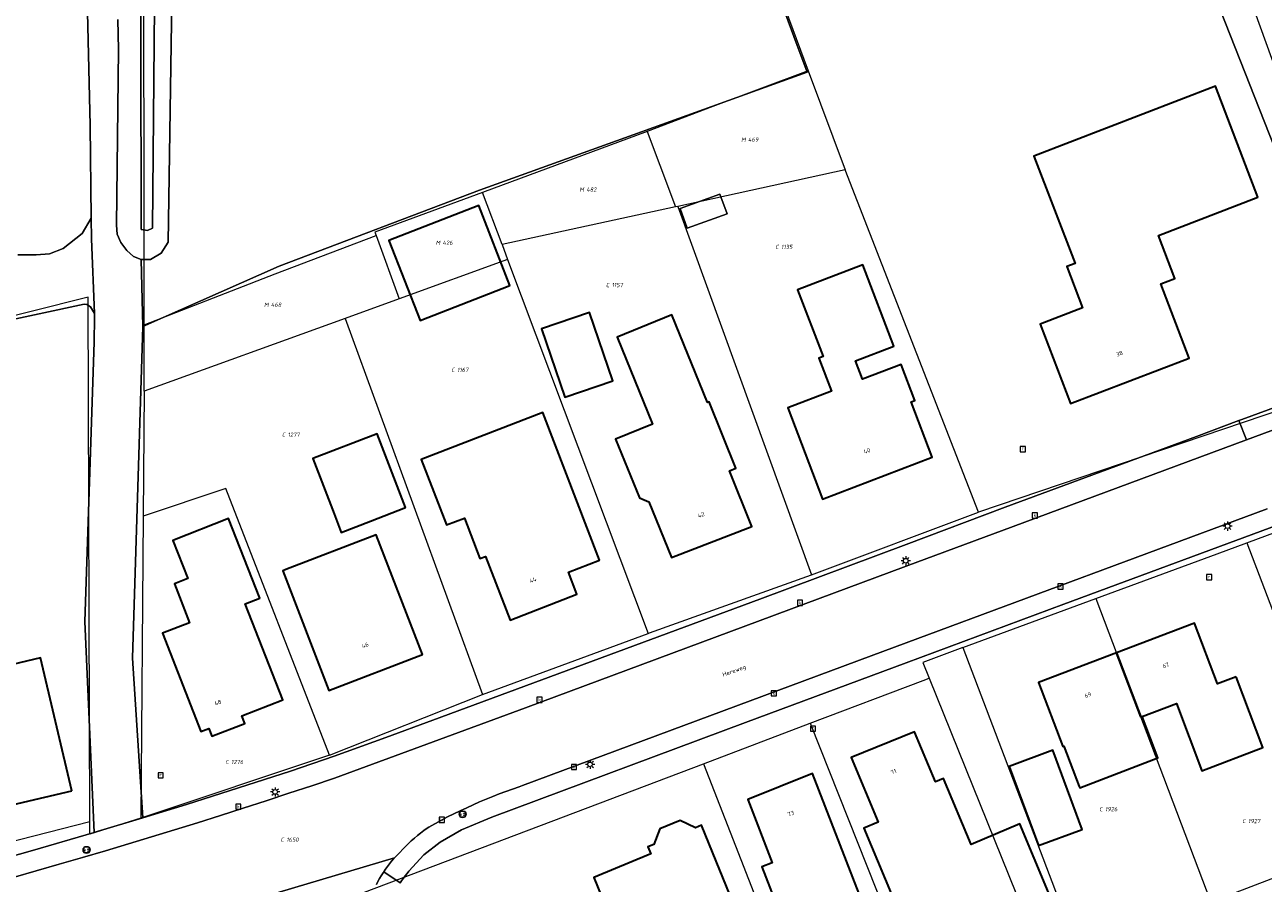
# Model space of a CAD drawing. Header units: metres. Extents: x 250001 to 257773, y 598992 to 609118.
# Tile 141 of 256: x 252924 to 253031, y 600600 to 600673. Entities that reach past the tile are written whole.
import ezdxf
from ezdxf.enums import TextEntityAlignment as Align
from ezdxf.lldxf.tags import DXFTag

# ---------------------------------------------------------------- set-up
doc = ezdxf.new("R2010")
doc.units = ezdxf.units.M
for name, color, linetype, lineweight in [('B-WE-GR-BOS_LOOF-GV', 252, 'Continuous', 13), ('B-WE-GR-GRAS-GV', 252, 'Continuous', 13), ('B-WE-GR-GROENVOORZIENING-GV', 252, 'Continuous', 18), ('B-WE-KG-GRENS_PERCEEL-G', 150, 'KG-PERCEEL', 18), ('B-WE-KG-GRENS_PERCEEL-S', 150, 'Continuous', 25), ('B-WE-KL-ET_LS_OV_LICHTMAST-S', 252, 'Continuous', 25), ('B-WE-OG-BEBOUWING-GV', 1, 'Continuous', 35), ('B-WE-OG-BEBOUWING-T18', 7, 'Continuous', 18), ('B-WE-OG-BEBOUWING_OVERBOUWING-GV', 1, 'Continuous', 18), ('B-WE-OG-TERREIN_ERF-GV', 7, 'Continuous', 18), ('B-WE-OG-TOPOGRAFIE-T18', 2, 'Continuous', 18), ('B-WE-OG-WATER-GV', 252, 'Continuous', 18), ('B-WE-OG-WATER_SLOOT-GV', 252, 'Continuous', 18), ('B-WE-RI-GWA_KOLK-S', 252, 'Continuous', 25), ('B-WE-RI-GWA_RIOOLPUT-S', 252, 'Continuous', 25), ('B-WE-VH-ONVERHARD-GV', 252, 'Continuous', 18), ('B-WE-VH-VERHARDING_GESLOTEN-GV', 252, 'Continuous', 18), ('B-WE-VH-VERHARDING_OPEN-GV', 252, 'Continuous', 18), ('B-WE-VW-VERKEERSTEKEN_BORD-S', 252, 'Continuous', 25), ('B-WE-VW-VERKEERSTEKEN_DRAAGCONSTRUCTIE-S', 252, 'Continuous', 25), ('X-XX-AL-REFERENTIE-G', 7, 'Continuous', 18)]:
    doc.layers.add(name, color=color, linetype=linetype, lineweight=lineweight)
doc.styles.add('NLCS-ISO', font='NLCS-ISO.ttf')
doc.styles.add('NLCS-ISO-ANNOTATIEF-T18', font='NLCS-ISO.ttf', dxfattribs={"height": 1.8})
doc.styles.get("Standard").update_dxf_attribs({"font": 'NLCS-ISO.ttf'})
tags = doc.linetypes.add('KG-PERCEEL', pattern='A,5.5,-2,["P",Standard,S=1.8,R=0,X=-0.5,Y=-0.9],-2,5.5,-2,[5,NLCS.SHX,S=0.75,R=0,X=0,Y=0],-2', length=19).pattern_tags.tags
tags[6] = DXFTag(74, 10)

# ---------------------------------------------------------------- blocks, each defined once
blk = doc.blocks.new('SKG-PERCEELNUMMER-SO')
at = {"style": 'NLCS-ISO', "oblique": 10, "flags": 1}
blk.add_attdef('GEMEENTECODE', text='', height=1.8, dxfattribs=at).set_placement((0, 2.55), align=Align.MIDDLE_CENTER)
at = {"style": 'NLCS-ISO', "oblique": 10}
blk.add_attdef('SECTIE', text='', height=1.8, dxfattribs=at).set_placement((-0.5, 0), align=Align.MIDDLE_RIGHT)
blk.add_attdef('PERCEELNUMMER', text='', height=1.8, dxfattribs=at).set_placement((0.5, 0), align=Align.MIDDLE_LEFT)
blk = doc.blocks.new('BS2021-132-Xref-KAD-20210617')
at = {"layer": 'B-WE-KG-GRENS_PERCEEL-G', "flags": 128}
for points in [[(252934.576, 600647.675), (252934.55, 600686.687), (252934.962, 600726.788), (252934.962, 600743.651)], [(253023.726, 600691.69), (252986.878, 600682.14), (252991.59, 600669.477)], [(253023.726, 600691.69), (253041.166, 600643.428)], [(252991.59, 600669.477), (252983.408, 600666.397), (252977.761, 600664.247)], [(252991.59, 600669.477), (252994.76, 600660.96)], [(252977.761, 600664.247), (252963.625, 600659.022)], [(252977.761, 600664.247), (252978.845, 600661.368), (252980.192, 600657.783)], [(252994.76, 600660.96), (252980.407, 600657.83)], [(253006.19, 600631.6), (252994.76, 600660.96)], [(252963.625, 600659.022), (252954.391, 600655.614), (252954.49, 600655.34)], [(252965.311, 600654.549), (252963.625, 600659.022)], [(252980.192, 600657.783), (252965.311, 600654.549)], [(252980.407, 600657.83), (252980.192, 600657.783)], [(252980.407, 600657.83), (252991.882, 600626.199)], [(252934.576, 600647.675), (252945.829, 600652.031), (252954.49, 600655.34)], [(252954.49, 600655.34), (252956.466, 600649.897)], [(252965.311, 600654.549), (252965.788, 600653.277)], [(252965.788, 600653.277), (252956.466, 600649.897)], [(252965.788, 600653.277), (252977.848, 600621.179)], [(252929.921, 600605.019), (252929.79, 600650.03), (252914.84, 600646.28), (252914.651, 600646.241)], [(252956.466, 600649.897), (252951.827, 600648.215)], [(252951.827, 600648.215), (252934.58, 600641.97)], [(252951.827, 600648.215), (252963.641, 600615.927)], [(252934.58, 600641.97), (252934.576, 600647.675)], [(253041.166, 600643.428), (253006.19, 600631.6)], [(252934.58, 600641.97), (252934.495, 600631.253)], [(252950.506, 600610.731), (252941.585, 600633.604), (252934.495, 600631.253)], [(253029.238, 600628.967), (253042.197, 600633.759)], [(252934.495, 600631.253), (252934.29, 600605.33)], [(252991.882, 600626.199), (253006.19, 600631.6)], [(253016.281, 600624.175), (253026.678, 600628.02), (253029.238, 600628.967)], [(253029.238, 600628.967), (253035.31, 600613.042)], [(252977.848, 600621.179), (252977.968, 600621.231), (252991.882, 600626.199)], [(253004.873, 600619.957), (253016.281, 600624.175)], [(253016.281, 600624.175), (253026.148, 600598.115)], [(252963.641, 600615.927), (252977.848, 600621.179)], [(253004.873, 600619.957), (253001.434, 600618.685), (253001.978, 600617.335)], [(253004.873, 600619.957), (253014.814, 600593.778)], [(252991.76, 600613.463), (253001.451, 600617.135), (253001.978, 600617.335)], [(253001.978, 600617.335), (253011.912, 600592.667)], [(252950.506, 600610.731), (252963.641, 600615.927)], [(252982.591, 600609.988), (252991.76, 600613.463)], [(252991.76, 600613.463), (253002.315, 600586.907)], [(253032.886, 600612.033), (253031.934, 600611.637), (253036.065, 600601.909), (253026.148, 600598.115)], [(252950.506, 600610.731), (252934.29, 600605.33)], [(252953.51, 600598.97), (252982.591, 600609.988)], [(252982.591, 600609.988), (252989.673, 600591.88)], [(252929.921, 600605.019), (252915.486, 600601.33)], [(252934.29, 600605.33), (252929.92, 600603.94), (252929.921, 600605.019)]]:
    blk.add_lwpolyline(points, dxfattribs=at)
at = {"layer": 'B-WE-KG-GRENS_PERCEEL-S', "xscale": 0.2, "yscale": 0.2, "zscale": 0.2}
for p, values in [((252986.322, 600663.566), {'PERCEELNUMMER': '469', 'SECTIE': 'M'}), ((252972.442, 600659.279), {'PERCEELNUMMER': '482', 'SECTIE': 'M'}), ((252960.106, 600654.715), {'PERCEELNUMMER': '426', 'SECTIE': 'M'}), ((252989.161, 600654.356), {'PERCEELNUMMER': '1135', 'SECTIE': 'C'}), ((252974.614, 600651.076), {'PERCEELNUMMER': '1157', 'SECTIE': 'C'}), ((252945.371, 600649.39), {'PERCEELNUMMER': '468', 'SECTIE': 'M'}), ((252961.351, 600643.802), {'PERCEELNUMMER': '1167', 'SECTIE': 'C'}), ((252946.804, 600638.24), {'PERCEELNUMMER': '1277', 'SECTIE': 'C'}), ((252941.955, 600610.145), {'PERCEELNUMMER': '1276', 'SECTIE': 'C'}), ((253016.971, 600606.095), {'PERCEELNUMMER': '1926', 'SECTIE': 'C'}), ((253029.246, 600605.072), {'PERCEELNUMMER': '1927', 'SECTIE': 'C'}), ((252946.69, 600603.475), {'PERCEELNUMMER': '1650', 'SECTIE': 'C'})]:
    blk.add_blockref('SKG-PERCEELNUMMER-SO', p, dxfattribs=at).add_auto_attribs(values)
blk = doc.blocks.new('SIE-WEG_VERKEERSBORD-SO')
at = {"color": 0, "linetype": 'ByBlock', "lineweight": 18}
blk.add_lwpolyline([(-1.125, -1.125), (1.125, -1.125), (1.125, 1.125), (-1.125, 1.125)], close=True, dxfattribs=at)
at = {"color": 0, "linetype": 'ByBlock', "lineweight": 18, "style": 'NLCS-ISO'}
blk.add_text('vb', height=1.5, dxfattribs=at).set_placement((0, 0), align=Align.MIDDLE_CENTER)
blk = doc.blocks.new('SKL-ET_OV_LICHTMAST-SO')
at = {"color": 0, "linetype": 'ByBlock', "lineweight": 18}
for points in [[(-1.25, 0), (-2, 0)], [(-1.41, 1.41), (-0.88, 0.88)], [(0, 2), (0, 1.25)], [(0.88, 0.88), (1.41, 1.41)], [(2, 0), (1.25, 0)], [(-1.41, -1.41), (-0.88, -0.88)], [(0, -1.25), (0, -2)], [(0.88, -0.88), (1.41, -1.41)]]:
    blk.add_lwpolyline(points, dxfattribs=at)
blk.add_circle((0, 0), 1, dxfattribs=at)
blk = doc.blocks.new('SIE-WEG_PAAL_VERKEERSBORD-SO')
at = {"color": 0, "linetype": 'ByBlock', "lineweight": 18}
blk.add_circle((0, 0), 1.5, dxfattribs=at)
at = {"color": 0, "linetype": 'ByBlock', "lineweight": 18, "style": 'NLCS-ISO'}
blk.add_text('vb', height=1.5, dxfattribs=at).set_placement((0, 0.13), align=Align.MIDDLE_CENTER)
blk = doc.blocks.new('SRI-KOLK-SO')
at = {"color": 0, "linetype": 'ByBlock', "lineweight": 18}
blk.add_lwpolyline([(-1.125, -1.125), (1.125, -1.125), (1.125, 1.125), (-1.125, 1.125)], close=True, dxfattribs=at)
at = {"color": 0, "linetype": 'ByBlock', "lineweight": 18, "style": 'NLCS-ISO'}
blk.add_text('k', height=1.5, dxfattribs=at).set_placement((0, 0), align=Align.MIDDLE_CENTER)
blk = doc.blocks.new('SRI-PUT_INSPECTIEPUT_RIOOLPUT-SO')
at = {"color": 0, "linetype": 'ByBlock', "lineweight": 18}
blk.add_lwpolyline([(-1.12, -1.12), (1.12, -1.12), (1.12, 1.12), (-1.12, 1.12)], close=True, dxfattribs=at)
at = {"color": 0, "linetype": 'ByBlock', "lineweight": 18, "style": 'NLCS-ISO'}
blk.add_text('r', height=1.5, dxfattribs=at).set_placement((0, 0.28), align=Align.MIDDLE_CENTER)
blk = doc.blocks.new('BS2021-132-Xref-BGT-GRIJS-20210617-aangepast')
at = {"layer": 'B-WE-GR-BOS_LOOF-GV', "flags": 128}
blk.add_lwpolyline([(252923.755, 600653.678), (252925.319, 600653.687), (252926.454, 600653.768), (252927.636, 600654.212), (252929.279, 600655.512), (252930.038, 600656.82), (252929.94, 600664.77), (252929.659, 600676.967)], dxfattribs=at)
at = {"layer": 'B-WE-GR-GRAS-GV', "flags": 128}
blk.add_lwpolyline([(252937.178, 600690.651), (252936.644, 600654.763), (252936.046, 600653.805), (252935.145, 600653.264), (252934.34, 600653.271), (252934.461, 600647.535), (252946.181, 600652.711), (252963.368, 600659.218), (252991.495, 600669.351), (252990.647, 600671.638), (252988.316, 600677.925)], dxfattribs=at)
at = {"layer": 'B-WE-GR-GROENVOORZIENING-GV', "flags": 128}
blk.add_lwpolyline([(252929.659, 600676.967), (252929.94, 600664.77), (252930.038, 600656.82), (252930.06, 600655.045), (252930.323, 600648.628), (252930.32, 600648.288), (252930.302, 600646.181), (252929.484, 600622.206), (252930.281, 600604.089), (252930.553, 600604.169), (252934.462, 600605.353), (252933.582, 600619.051), (252934.461, 600647.535), (252934.34, 600653.271), (252933.685, 600653.537), (252933.111, 600654.052), (252932.585, 600654.737), (252932.262, 600655.442), (252932.201, 600656.213), (252932.375, 600671.285), (252932.338, 600673.881)], dxfattribs=at)
blk.add_lwpolyline([(253027.825, 600687.137), (253018.187, 600713.624), (253012.305, 600711.858), (253032.006, 600661.884), (253037.614, 600645.854), (253040.519, 600644.074), (253041.844, 600643.261), (253042.431, 600643.467), (253043.25, 600645.579), (253043.279, 600647.119), (253042.69, 600649.059), (253038.489, 600660.689), (253033.839, 600672.25)], close=True, dxfattribs=at)
at = {"layer": 'B-WE-OG-BEBOUWING-GV', "flags": 128}
for points in [[(253030.19, 600658.63), (253026.56, 600668.14), (253010.95, 600662.15), (253014.489, 600652.939), (253013.779, 600652.67), (253015.14, 600649.119), (253011.5, 600647.719), (253014.109, 600640.9), (253024.29, 600644.819), (253021.859, 600651.18), (253023.07, 600651.64), (253021.66, 600655.339)], [(252965.989, 600651.034), (252963.319, 600657.913), (252955.601, 600654.918), (252958.271, 600648.039)], [(252998.939, 600645.838), (252996.267, 600652.816), (252990.673, 600650.674), (252992.867, 600644.943), (252992.494, 600644.801), (252993.579, 600641.968), (252989.825, 600640.53), (252992.82, 600632.704), (253002.239, 600636.319), (253000.426, 600641.059), (253000.733, 600641.177), (252999.554, 600644.256), (252996.258, 600642.993), (252995.651, 600644.579)], [(252974.828, 600642.862), (252972.819, 600648.734), (252968.692, 600647.322), (252970.701, 600641.45)], [(252982.929, 600640.989), (252979.89, 600648.52), (252975.2, 600646.619), (252978.23, 600639.13), (252975.059, 600637.849), (252977.094, 600632.809), (252977.91, 600632.479), (252979.85, 600627.689), (252986.75, 600630.349), (252984.82, 600635.13), (252985.38, 600635.359), (252983.079, 600641.06)], [(252973.679, 600627.479), (252968.799, 600640.14), (252958.359, 600636.109), (252960.529, 600630.489), (252962.07, 600631.079), (252963.41, 600627.599), (252963.89, 600627.79), (252966, 600622.31), (252971.73, 600624.55), (252971, 600626.449)], [(252957.021, 600631.983), (252954.579, 600638.314), (252949.052, 600636.182), (252950.883, 600631.434), (252951.494, 600629.851), (252954.016, 600630.824)], [(252944.51, 600624.199), (252941.829, 600631.04), (252937.049, 600629.16), (252938.329, 600625.88), (252937.179, 600625.43), (252938.489, 600622.099), (252936.16, 600621.189), (252939.459, 600612.76), (252940.149, 600613.02), (252940.399, 600612.369), (252943.22, 600613.459), (252942.959, 600614.119), (252946.48, 600615.479), (252943.25, 600623.709)], [(252958.47, 600619.38), (252954.51, 600629.65), (252946.744, 600626.658), (252946.489, 600626.56), (252950.45, 600616.29)], [(253028.325, 600617.461), (253026.707, 600616.849), (253024.74, 600622.05), (253018.049, 600619.505), (253020.13, 600614.01), (253020.249, 600614.055), (253023.185, 600615.169), (253025.377, 600609.397), (253030.624, 600611.382)], [(253020.249, 600614.055), (253020.13, 600614.01), (253018.049, 600619.505), (253011.36, 600616.96), (253013.44, 600611.47), (253013.53, 600611.51), (253014.85, 600608.05), (253014.898, 600607.925), (253021.61, 600610.486)], [(252928.38, 600607.67), (252925.679, 600619.079), (252918.209, 600617.319), (252920.899, 600605.91)], [(253002.51, 600608.44), (253000.71, 600612.72), (252995.27, 600610.54), (252997.6, 600604.99), (252996.36, 600604.47), (253000.693, 600594.131), (253012.218, 600598.955), (253009.76, 600604.821), (253005.573, 600603.067), (253003.2, 600608.73)], [(253015.105, 600604.358), (253012.593, 600611.144), (253008.846, 600609.757), (253011.358, 600602.971)], [(252995.95, 600598.839), (252991.95, 600609.16), (252986.39, 600606.93), (252988.5, 600601.489), (252987.6, 600601.14), (252989.47, 600596.329)], [(252981.923, 600604.505), (252980.6, 600605.119), (252978.859, 600604.41), (252978.339, 600603.069), (252977.829, 600602.849), (252978.07, 600602.25), (252973.179, 600600.239), (252974.14, 600597.91), (252973.829, 600597.79), (252975.859, 600592.849), (252979.709, 600594.42), (252981.57, 600589.81), (252985.299, 600591.329), (252983.309, 600596.239), (252985.51, 600597.14), (252982.429, 600604.719)]]:
    blk.add_lwpolyline(points, close=True, dxfattribs=at)
at = {"layer": 'B-WE-OG-BEBOUWING_OVERBOUWING-GV', "flags": 128}
blk.add_lwpolyline([(252984.012, 600658.885), (252980.591, 600657.645), (252981.202, 600655.955), (252984.625, 600657.192)], close=True, dxfattribs=at)
at = {"layer": 'B-WE-OG-TERREIN_ERF-GV', "flags": 128}
for points in [[(252988.316, 600677.925), (252990.647, 600671.638), (252991.495, 600669.351), (252963.368, 600659.218), (252946.181, 600652.711), (252934.461, 600647.535), (252933.582, 600619.051), (252934.462, 600605.353), (252938.223, 600606.492), (252947.136, 600609.354), (252950.907, 600610.634), (252955.336, 600612.236), (252959.371, 600613.724), (252987.436, 600624.123), (253000, 600628.822), (253008.506, 600632.003), (253024.92, 600638.094), (253028.558, 600639.452), (253028.82, 600639.55), (253039.262, 600643.381), (253040.519, 600644.074), (253037.614, 600645.854), (253032.006, 600661.884), (253012.305, 600711.858)], [(252918.685, 600600.78), (252924.992, 600602.534), (252930.281, 600604.089), (252929.484, 600622.206), (252930.302, 600646.181), (252930.32, 600648.288), (252930.323, 600648.628), (252929.988, 600649.221), (252929.672, 600649.405), (252929.446, 600649.452), (252884.114, 600639.713)], [(253033.467, 600631.074), (253013.531, 600623.686), (253000, 600618.66), (252986.203, 600613.536), (252964.435, 600605.408), (252961.817, 600604.313), (252959.993, 600603.257), (252958.598, 600602.167), (252957.316, 600600.765), (252957.161, 600600.584), (252956.994, 600600.377), (252956.834, 600600.166), (252956.68, 600599.95), (252956.564, 600599.776), (252956.533, 600599.729)]]:
    blk.add_lwpolyline(points, dxfattribs=at)
for points in [[(253013.779, 600652.67), (253014.489, 600652.939), (253010.95, 600662.15), (253026.56, 600668.14), (253030.19, 600658.63), (253021.66, 600655.339), (253023.07, 600651.64), (253021.859, 600651.18), (253024.29, 600644.819), (253014.109, 600640.9), (253011.5, 600647.719), (253015.14, 600649.119)], [(252984.012, 600658.885), (252984.625, 600657.192), (252981.202, 600655.955), (252980.591, 600657.645)], [(252965.989, 600651.034), (252958.271, 600648.039), (252955.601, 600654.918), (252963.319, 600657.913)], [(252996.267, 600652.816), (252998.939, 600645.838), (252995.651, 600644.579), (252996.258, 600642.993), (252999.554, 600644.256), (253000.733, 600641.177), (253000.426, 600641.059), (253002.239, 600636.319), (252992.82, 600632.704), (252989.825, 600640.53), (252993.579, 600641.968), (252992.494, 600644.801), (252992.867, 600644.943), (252990.673, 600650.674)], [(252974.828, 600642.862), (252970.701, 600641.45), (252968.692, 600647.322), (252972.819, 600648.734)], [(252979.89, 600648.52), (252982.929, 600640.989), (252983.079, 600641.06), (252985.38, 600635.359), (252984.82, 600635.13), (252986.75, 600630.349), (252979.85, 600627.689), (252977.91, 600632.479), (252977.094, 600632.809), (252975.059, 600637.849), (252978.23, 600639.13), (252975.2, 600646.619)], [(252968.799, 600640.14), (252973.679, 600627.479), (252971, 600626.449), (252971.73, 600624.55), (252966, 600622.31), (252963.89, 600627.79), (252963.41, 600627.599), (252962.07, 600631.079), (252960.529, 600630.489), (252958.359, 600636.109)], [(252954.579, 600638.314), (252957.021, 600631.983), (252954.016, 600630.824), (252951.494, 600629.851), (252950.883, 600631.434), (252949.052, 600636.182)], [(252944.51, 600624.199), (252943.25, 600623.709), (252946.48, 600615.479), (252942.959, 600614.119), (252943.22, 600613.459), (252940.399, 600612.369), (252940.149, 600613.02), (252939.459, 600612.76), (252936.16, 600621.189), (252938.489, 600622.099), (252937.179, 600625.43), (252938.329, 600625.88), (252937.049, 600629.16), (252941.829, 600631.04)], [(252954.51, 600629.65), (252958.47, 600619.38), (252950.45, 600616.29), (252946.489, 600626.56), (252946.744, 600626.658)], [(253014.85, 600608.05), (253013.53, 600611.51), (253013.44, 600611.47), (253011.36, 600616.96), (253018.049, 600619.505), (253024.74, 600622.05), (253026.707, 600616.849), (253028.325, 600617.461), (253030.624, 600611.382), (253025.377, 600609.397), (253023.185, 600615.169), (253020.249, 600614.055), (253021.61, 600610.486), (253014.898, 600607.925)], [(252918.209, 600617.319), (252925.679, 600619.079), (252928.38, 600607.67), (252920.899, 600605.91)], [(253000.693, 600594.131), (252996.36, 600604.47), (252997.6, 600604.99), (252995.27, 600610.54), (253000.71, 600612.72), (253002.51, 600608.44), (253003.2, 600608.73), (253005.573, 600603.067), (253009.76, 600604.821), (253012.218, 600598.955)], [(253008.846, 600609.757), (253012.593, 600611.144), (253015.105, 600604.358), (253011.358, 600602.971)], [(252989.47, 600596.329), (252987.6, 600601.14), (252988.5, 600601.489), (252986.39, 600606.93), (252991.95, 600609.16), (252995.95, 600598.839)], [(252985.299, 600591.329), (252981.57, 600589.81), (252979.709, 600594.42), (252975.859, 600592.849), (252973.829, 600597.79), (252974.14, 600597.91), (252973.179, 600600.239), (252978.07, 600602.25), (252977.829, 600602.849), (252978.339, 600603.069), (252978.859, 600604.41), (252980.6, 600605.119), (252981.923, 600604.505), (252982.429, 600604.719), (252985.51, 600597.14), (252983.309, 600596.239)]]:
    blk.add_lwpolyline(points, close=True, dxfattribs=at)
at = {"layer": 'B-WE-OG-WATER-GV', "flags": 128}
blk.add_lwpolyline([(252934.278, 600687.739), (252934.328, 600655.859), (252934.874, 600655.762), (252935.306, 600655.963), (252935.578, 600687.727)], dxfattribs=at)
at = {"layer": 'B-WE-OG-WATER_SLOOT-GV', "flags": 128}
for points in [[(252932.338, 600673.881), (252932.375, 600671.285), (252932.201, 600656.213), (252932.262, 600655.442), (252932.585, 600654.737), (252933.111, 600654.052), (252933.685, 600653.537), (252934.34, 600653.271), (252935.145, 600653.264), (252936.046, 600653.805), (252936.644, 600654.763), (252937.178, 600690.651)], [(252935.578, 600687.727), (252935.306, 600655.963), (252934.874, 600655.762), (252934.328, 600655.859), (252934.278, 600687.739)]]:
    blk.add_lwpolyline(points, dxfattribs=at)
at = {"layer": 'B-WE-VH-ONVERHARD-GV', "flags": 128}
blk.add_lwpolyline([(252884.114, 600639.713), (252929.446, 600649.452), (252929.672, 600649.405), (252929.988, 600649.221), (252930.323, 600648.628), (252930.06, 600655.045), (252930.038, 600656.82), (252929.279, 600655.512), (252927.636, 600654.212), (252926.454, 600653.768), (252925.319, 600653.687), (252923.755, 600653.678)], dxfattribs=at)
at = {"layer": 'B-WE-VH-VERHARDING_GESLOTEN-GV', "flags": 128}
for points in [[(253039.866, 600641.742), (253029.198, 600637.788), (253009.171, 600630.366), (253000, 600626.95), (252967.329, 600614.781), (252950.929, 600608.769), (252948.974, 600608.11), (252947.016, 600607.459), (252945.055, 600606.816), (252943.093, 600606.18), (252941.127, 600605.552), (252939.159, 600604.931), (252937.189, 600604.318), (252935.217, 600603.713), (252933.242, 600603.115), (252931.265, 600602.525), (252929.286, 600601.942), (252927.304, 600601.368), (252925.32, 600600.801), (252923.334, 600600.241)], [(252941.09, 600597.451), (252956.07, 600601.921), (252957.259, 600603.127), (252957.516, 600603.364), (252957.779, 600603.595), (252958.047, 600603.82), (252958.32, 600604.039), (252958.598, 600604.252), (252958.88, 600604.458), (252959.015, 600604.553), (252960.096, 600605.143), (252960.635, 600605.423), (252961.177, 600605.696), (252961.723, 600605.962), (252962.273, 600606.22), (252962.826, 600606.471), (252963.382, 600606.715), (252963.941, 600606.951), (252964.503, 600607.181), (252965.069, 600607.402), (252965.637, 600607.617), (252966.208, 600607.823), (252966.781, 600608.023), (252967.062, 600608.117), (252996.988, 600619.244), (253000, 600620.363), (253030.982, 600631.869)], [(252954.516, 600599.62), (252954.649, 600599.878), (252954.789, 600600.133), (252954.936, 600600.383), (252955.09, 600600.629), (252955.129, 600600.688), (252955.156, 600600.728), (252955.292, 600600.93), (252955.461, 600601.168), (252955.637, 600601.401), (252955.819, 600601.629), (252956.008, 600601.852), (252956.049, 600601.9), (252956.07, 600601.921), (252941.09, 600597.451)]]:
    blk.add_lwpolyline(points, dxfattribs=at)
at = {"layer": 'B-WE-VH-VERHARDING_OPEN-GV', "flags": 128}
blk.add_lwpolyline([(253041.844, 600643.261), (253040.519, 600644.074), (253039.262, 600643.381), (253028.82, 600639.55), (253028.558, 600639.452), (253029.198, 600637.788), (253039.866, 600641.742), (253041.613, 600642.39), (253041.63, 600642.396), (253041.69, 600642.42), (253041.746, 600642.452), (253041.797, 600642.49), (253041.844, 600642.535), (253041.885, 600642.585), (253041.919, 600642.639), (253041.946, 600642.698), (253041.966, 600642.759), (253041.978, 600642.823), (253041.982, 600642.887)], close=True, dxfattribs=at)
for points in [[(253030.982, 600631.869), (253000, 600620.363), (252996.988, 600619.244), (252967.062, 600608.117), (252966.781, 600608.023), (252966.208, 600607.823), (252965.637, 600607.617), (252965.069, 600607.402), (252964.503, 600607.181), (252963.941, 600606.951), (252963.382, 600606.715), (252962.826, 600606.471), (252962.273, 600606.22), (252961.723, 600605.962), (252961.177, 600605.696), (252960.635, 600605.423), (252960.096, 600605.143), (252959.015, 600604.553), (252958.88, 600604.458), (252958.598, 600604.252), (252958.32, 600604.039), (252958.047, 600603.82), (252957.779, 600603.595), (252957.516, 600603.364), (252957.259, 600603.127), (252956.07, 600601.921), (252956.049, 600601.9), (252956.008, 600601.852), (252955.819, 600601.629), (252955.637, 600601.401), (252955.461, 600601.168), (252955.292, 600600.93), (252955.156, 600600.728), (252956.564, 600599.776), (252956.68, 600599.95), (252956.834, 600600.166), (252956.994, 600600.377), (252957.161, 600600.584), (252957.316, 600600.765), (252958.598, 600602.167), (252959.993, 600603.257), (252961.817, 600604.313), (252964.435, 600605.408), (252986.203, 600613.536), (253000, 600618.66), (253013.531, 600623.686), (253033.467, 600631.074)], [(252923.334, 600600.241), (252925.32, 600600.801), (252927.304, 600601.368), (252929.286, 600601.942), (252931.265, 600602.525), (252933.242, 600603.115), (252935.217, 600603.713), (252937.189, 600604.318), (252939.159, 600604.931), (252941.127, 600605.552), (252943.093, 600606.18), (252945.055, 600606.816), (252947.016, 600607.459), (252948.974, 600608.11), (252950.929, 600608.769), (252967.329, 600614.781), (253000, 600626.95), (253009.171, 600630.366), (253029.198, 600637.788), (253028.558, 600639.452), (253024.92, 600638.094), (253008.506, 600632.003), (253000, 600628.822), (252987.436, 600624.123), (252959.371, 600613.724), (252955.336, 600612.236), (252950.907, 600610.634), (252947.136, 600609.354), (252938.223, 600606.492), (252934.462, 600605.353), (252930.553, 600604.169), (252930.281, 600604.089), (252924.992, 600602.534), (252918.685, 600600.78)], [(252956.533, 600599.729), (252956.564, 600599.776), (252955.156, 600600.728), (252955.129, 600600.688), (252955.09, 600600.629), (252954.936, 600600.383), (252954.789, 600600.133), (252954.649, 600599.878), (252954.516, 600599.62)]]:
    blk.add_lwpolyline(points, dxfattribs=at)
at = {"layer": 'B-WE-KL-ET_LS_OV_LICHTMAST-S', "xscale": 0.2, "yscale": 0.2, "zscale": 0.2}
for p in [(253027.58, 600630.385), (252999.954, 600627.417), (252972.861, 600609.942), (252945.829, 600607.568)]:
    blk.add_blockref('SKL-ET_OV_LICHTMAST-SO', p, dxfattribs=at)
at = {"layer": 'B-WE-RI-GWA_KOLK-S', "xscale": 0.2, "yscale": 0.2, "zscale": 0.2}
for p in [(253011.04, 600631.31), (253013.25, 600625.2), (252990.88, 600623.8), (252988.64, 600616.04), (252968.53, 600615.48), (252971.48, 600609.71), (252942.67, 600606.31), (252960.13, 600605.18)]:
    blk.add_blockref('SRI-KOLK-SO', p, dxfattribs=at)
at = {"layer": 'B-WE-RI-GWA_RIOOLPUT-S', "xscale": 0.2, "yscale": 0.2, "zscale": 0.2}
for p in [(253010, 600637), (253026, 600626), (252992, 600613), (252936, 600609)]:
    blk.add_blockref('SRI-PUT_INSPECTIEPUT_RIOOLPUT-SO', p, dxfattribs=at)
at = {"layer": 'B-WE-VW-VERKEERSTEKEN_BORD-S', "xscale": 0.2, "yscale": 0.2, "zscale": 0.2}
for p in [(252961.918, 600605.656), (252929.64, 600602.6)]:
    blk.add_blockref('SIE-WEG_VERKEERSBORD-SO', p, dxfattribs=at)
at = {"layer": 'B-WE-VW-VERKEERSTEKEN_DRAAGCONSTRUCTIE-S', "xscale": 0.2, "yscale": 0.2, "zscale": 0.2}
for p in [(252961.918, 600605.656), (252929.64, 600602.6)]:
    blk.add_blockref('SIE-WEG_PAAL_VERKEERSBORD-SO', p, dxfattribs=at)
at = {"layer": 'B-WE-OG-BEBOUWING-T18', "style": 'NLCS-ISO-ANNOTATIEF-T18'}
for s, rotation, p in [('38', 21, (253018.301, 600645.193)), ('40', 21, (252996.634, 600636.846)), ('42', 21.1, (252982.401, 600631.352)), ('44', 21.4, (252967.955, 600625.758)), ('46', 21.1, (252953.561, 600620.168)), ('67', 20.8, (253022.283, 600618.441)), ('48', 21.1, (252940.908, 600615.246)), ('69', 20.9, (253015.594, 600615.896)), ('71', 21.8, (252998.92, 600609.309)), ('73', 21.8, (252990.101, 600605.725))]:
    blk.add_text(s, height=0.36, rotation=rotation, dxfattribs=at).set_placement(p, align=Align.MIDDLE)
at = {"layer": 'B-WE-OG-TOPOGRAFIE-T18', "style": 'NLCS-ISO-ANNOTATIEF-T18'}
blk.add_text('Hereweg', height=0.36, rotation=19.9, dxfattribs=at).set_placement((252985.247, 600617.936), align=Align.MIDDLE)

msp = doc.modelspace()

# ---------------------------------------------------------------- block references
at = {"layer": 'X-XX-AL-REFERENTIE-G'}
for name in ['BS2021-132-Xref-BGT-GRIJS-20210617-aangepast', 'BS2021-132-Xref-KAD-20210617']:
    msp.add_blockref(name, (0, 0), dxfattribs=at)

doc.saveas('drawing.dxf')
